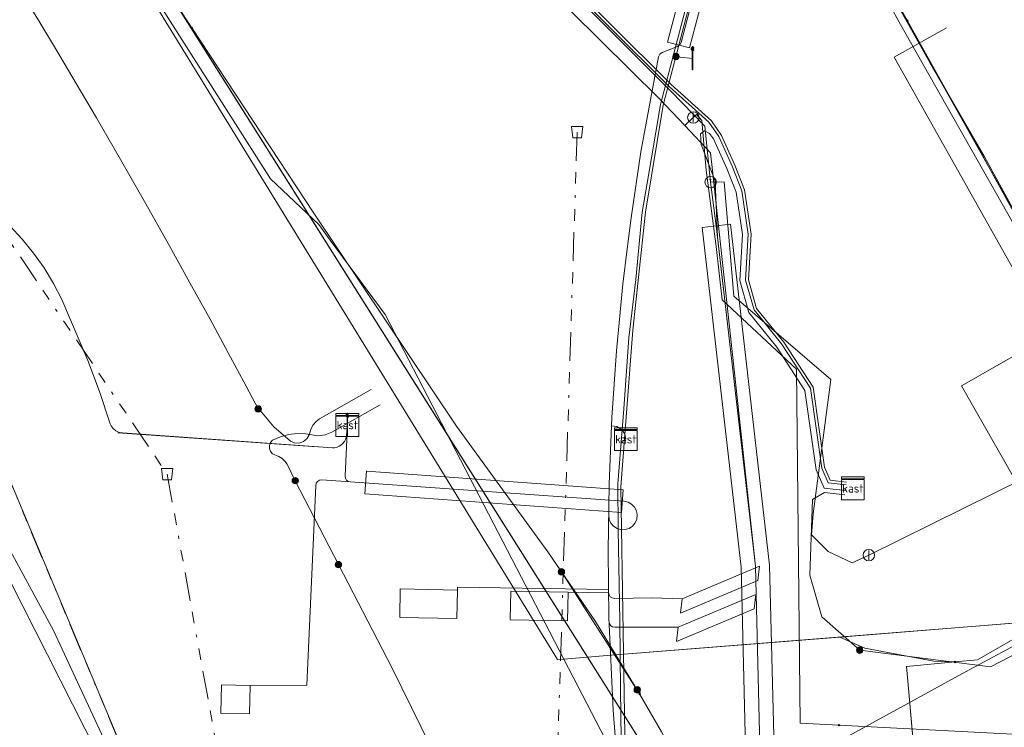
# Model space of a CAD drawing. Header units: metres. Extents: x 154975 to 155642, y 461260 to 461877.
# Tile 77 of 95: x 155517 to 155551, y 461405 to 461429. Entities that reach past the tile are written whole.
import ezdxf
from ezdxf.enums import TextEntityAlignment as Align
from ezdxf.lldxf.tags import DXFTag

# ---------------------------------------------------------------- set-up
doc = ezdxf.new("R2010")
doc.units = ezdxf.units.M
doc.linetypes.add('RI-OVERIG-SO', pattern=[17, 5, -2, 2, -2, 0, -2, 2, -2])
for name, color, linetype, lineweight, true_color in [('B-WE-KL-DATA-G', 3, 'KL-DATA-SO', 18, 0x00ff00), ('B-WE-KL-DATA_DUCT-G', 3, 'Continuous', 18, 0x00ff00), ('B-WE-KL-DATA_HULPSTUK-S', 3, 'Continuous', 18, 0x00ff00), ('B-WE-KL-DATA_KABELBED-G', 3, 'Continuous', 18, 0x00ff00), ('B-WE-KL-DATA_MANTELBUIS-G', 3, 'Continuous', 18, 0x00ff00), ('B-WE-KL-ET_LS-G', 1, 'KL-LS-SO', 18, 0xff0000), ('B-WE-KL-ET_LS-S', 1, 'Continuous', 18, 0xff0000), ('B-WE-KL-ET_LS_HULPSTUK-S', 1, 'Continuous', 18, 0xff0000), ('B-WE-KL-ET_LS_KABELBED-G', 1, 'Continuous', 18, 0xff0000), ('B-WE-KL-ET_LS_MANTELBUIS-G', 1, 'Continuous', 18, 0xff0000), ('B-WE-KL-ET_MS-G', 1, 'KL-MS-SO', 18, 0xff0000), ('B-WE-KL-GAS_LD-G', 30, 'KL-GAS_LD-SO', 18, 0xff7f00), ('B-WE-KL-GAS_LD_HULPSTUK-S', 30, 'Continuous', 18, 0xff7f00), ('B-WE-KL-GAS_LD_MANTELBUIS-G', 30, 'Continuous', 18, 0xff7f00), ('B-WE-KL-WATER-G', 5, 'KL-WATER-SO', 18, 0x0000ff), ('B-WE-KL-WATER_HULPSTUK-S', 5, 'Continuous', 18, 0x0000ff), ('B-WE-KL-WATER_MANTELBUIS-G', 5, 'Continuous', 18, 0x0000ff), ('B-WE-RI-DRUK-G', 6, 'RI-PERS-SO', 18, 0xff00ff), ('B-WE-RI-VRIJVERVAL-G', 6, 'RI-OVERIG-SO', 18, 0xff00ff), ('B-WE-RI-VRIJVERVAL_HULPSTUK-S', 6, 'Continuous', 18, 0xff00ff)]:
    doc.layers.add(name, color=color, linetype=linetype, lineweight=lineweight, true_color=true_color)
doc.layers.add('B-WE-OG-INFO-G', color=7, linetype='Continuous', lineweight=18)
doc.styles.add('NLCS-ISO', font='NLCS-ISO.ttf')
tags = doc.linetypes.add('KL-DATA-SO', pattern='A,4,-1,[101,NLCS.SHX,S=0.5,R=0,X=0,Y=0],-1,4,-1,["D",Standard,S=1,R=0,X=-0.25,Y=-0.5],-1.5', length=12.5).pattern_tags.tags
tags[18] = DXFTag(74, 10)
tags = doc.linetypes.add('KL-GAS_LD-SO', pattern='A,4,-1,[69,NLCS.SHX,S=0.5,R=0,X=0,Y=0],-1,4,-1,["L",Standard,S=1,R=0,X=0.25,Y=-0.5],-2', length=13).pattern_tags.tags
tags[18] = DXFTag(74, 10)
tags = doc.linetypes.add('KL-LS-SO', pattern='A,4,-1,[103,NLCS.SHX,S=0.75,R=0,X=0,Y=0],-1,4,-1,["L",Standard,S=1,R=0,X=0,Y=-0.5],-2', length=13).pattern_tags.tags
tags[18] = DXFTag(74, 10)
tags = doc.linetypes.add('KL-MS-SO', pattern='A,4,-1,[103,NLCS.SHX,S=0.75,R=0,X=0,Y=0],-1,4,-1,["M",Standard,S=1,R=0,X=0,Y=-0.5],-2', length=13).pattern_tags.tags
tags[18] = DXFTag(74, 10)
doc.linetypes.add('KL-WATER-SO', pattern='A,7,-0.5,[168,NLCS.SHX,S=0.75,R=0,X=0.75,Y=0],-2', length=9.5)
tags = doc.linetypes.add('RI-PERS-SO', pattern='A,7,-2,["P",Standard,S=1.8,R=0,X=-0.5,Y=-0.9],-2,7,-2,[102,NLCS.SHX,S=1,R=180,X=0,Y=0],-2', length=22).pattern_tags.tags
tags[6] = DXFTag(74, 10)

# ---------------------------------------------------------------- blocks, each defined once
blk = doc.blocks.new('SKL-WTB_HULP_AFSLUITER-SO')
at = {"color": 0, "linetype": 'ByBlock', "lineweight": 18}
blk.add_lwpolyline([(0, 0.8), (0, -0.8)], dxfattribs=at)
blk.add_circle((0, 0), 1, dxfattribs=at)
at = {"color": 0, "linetype": 'ByBlock', "lineweight": 18, "style": 'NLCS-ISO', "flags": 1}
for tag, p in [('TYPE', (1.5, 0)), ('LABEL', (1.5, -1.5)), ('OMSCHRIJVING', (1.5, -3))]:
    blk.add_attdef(tag, p, '', height=1, dxfattribs=at)
blk = doc.blocks.new('SKL-WTB_HULP_T STUK-SO')
at = {"color": 0, "linetype": 'ByBlock', "lineweight": 18}
blk.add_circle((0, 0), 1, dxfattribs=at)
at = {"color": 0, "linetype": 'ByBlock', "lineweight": -2, "style": 'NLCS-ISO'}
blk.add_text('T', height=1, dxfattribs=at).set_placement((0, 0), align=Align.MIDDLE_CENTER)
at = {"color": 0, "linetype": 'ByBlock', "lineweight": 18, "style": 'NLCS-ISO', "flags": 1}
for tag, p in [('TYPE', (1.5, 0)), ('LABEL', (1.5, -1.5)), ('OMSCHRIJVING', (1.5, -3))]:
    blk.add_attdef(tag, p, '', height=1, dxfattribs=at)
blk = doc.blocks.new('SKL-WTB_HULP_MOF-SO')
at = {"linetype": 'ByBlock', "lineweight": 18}
h = blk.add_hatch(color=0, dxfattribs=at)
h.dxf.hatch_style = 1
h.paths.add_polyline_path([(-0.5625, 0, 1), (0.5625, 0, 1)])
at = {"color": 0, "linetype": 'ByBlock', "lineweight": 18}
blk.add_circle((0, 0), 0.5625, dxfattribs=at)
at = {"color": 0, "linetype": 'ByBlock', "lineweight": 18, "style": 'NLCS-ISO', "flags": 1}
for tag, p in [('TYPE', (1.5, 0)), ('LABEL', (1.5, -1.5)), ('OMSCHRIJVING', (1.5, -3))]:
    blk.add_attdef(tag, p, '', height=1, dxfattribs=at)
blk = doc.blocks.new('SKL-WTB_HULP_KAST-SO')
at = {"color": 0, "linetype": 'ByBlock', "lineweight": 18}
for points in [[(-2, 2), (2, 2), (2, 1.68), (-2, 1.68)], [(-2, 1.52), (2, 1.52), (2, -2), (-2, -2)]]:
    blk.add_lwpolyline(points, close=True, dxfattribs=at)
at = {"color": 0, "linetype": 'ByBlock', "lineweight": 18, "style": 'NLCS-ISO'}
blk.add_text('kast', height=1.5, dxfattribs=at).set_placement((0, 0), align=Align.MIDDLE_CENTER)
at = {"color": 0, "linetype": 'ByBlock', "lineweight": 18, "style": 'NLCS-ISO', "flags": 1}
for tag, p in [('TYPE', (2.5, 0)), ('LABEL', (2.5, -1.5)), ('OMSCHRIJVING', (2.5, -3))]:
    blk.add_attdef(tag, p, '', height=1, dxfattribs=at)
blk = doc.blocks.new('SKL-WTB_HULP_OVERIG-SO')
at = {"color": 0, "linetype": 'ByBlock', "lineweight": 18}
for points in [[(-0.14, 0.14), (0.14, -0.14)], [(0.14, 0.14), (-0.14, -0.14)]]:
    blk.add_lwpolyline(points, dxfattribs=at)
at = {"color": 0, "linetype": 'ByBlock', "lineweight": 18, "style": 'NLCS-ISO', "flags": 1}
for tag, p in [('TYPE', (1.5, 0)), ('LABEL', (1.5, -1.5)), ('OMSCHRIJVING', (1.5, -3))]:
    blk.add_attdef(tag, p, '', height=1, dxfattribs=at)
blk = doc.blocks.new('SRI-HULP_AFVOER_OPVANG-SO')
at = {"color": 0, "linetype": 'ByBlock', "lineweight": 18}
blk.add_lwpolyline([(-0.75, -1), (-1, 1), (1, 1), (0.75, -1)], close=True, dxfattribs=at)
at = {"color": 0, "linetype": 'ByBlock', "lineweight": 18, "style": 'NLCS-ISO', "flags": 1}
for tag, p in [('TYPE', (1.5, 0)), ('LABEL', (1.5, -1.5)), ('OMSCHRIJVING', (1.5, -3))]:
    blk.add_attdef(tag, p, '', height=1, dxfattribs=at)
blk = doc.blocks.new('SKL-ET_LS_MAST-SO')
for p, q in [((-0.05, 2.07), (0.05, 2.07)), ((-0.05, -2), (0.05, -2))]:
    blk.add_line(p, q)
for points in [[(-0.18, 1.76), (-0.22, 1.76), (-0.22, 1.84), (-0.18, 1.84), (-0.18, 1.79)], [(-0.18, 1.79), (-0.05, 1.79)], [(-0.18, 1.76), (-0.05, 1.76)], [(-0.05, -2), (-0.05, 2.07)], [(0.05, -2), (0.05, 2.07)], [(0.18, 1.92), (0.05, 1.92)], [(0.18, 1.89), (0.05, 1.89)], [(0.18, 1.89), (0.22, 1.89), (0.22, 1.97), (0.18, 1.97), (0.18, 1.92)], [(-0.18, 1.49), (-0.22, 1.49), (-0.22, 1.57), (-0.18, 1.57), (-0.18, 1.52)], [(-0.18, 1.52), (-0.05, 1.52)], [(-0.18, 1.49), (-0.05, 1.49)], [(0.18, 1.66), (0.05, 1.66)], [(0.18, 1.63), (0.05, 1.63)], [(0.18, 1.39), (0.05, 1.39)], [(0.18, 1.36), (0.05, 1.36)], [(0.18, 1.63), (0.22, 1.63), (0.22, 1.71), (0.18, 1.71), (0.18, 1.66)], [(0.18, 1.36), (0.22, 1.36), (0.22, 1.44), (0.18, 1.44), (0.18, 1.39)]]:
    blk.add_lwpolyline(points)

msp = doc.modelspace()

# ---------------------------------------------------------------- linework, layer by layer
at = {"layer": 'B-WE-KL-DATA-G', "ltscale": 0.2, "flags": 128}
for points in [[(155077.299, 461350.494), (155079.422, 461350.703), (155080.141, 461350.712), (155081.124, 461350.793), (155084.299, 461351.148), (155085.855, 461351.318), (155086.463, 461351.416), (155087.113, 461351.64), (155087.759, 461351.794), (155088.906, 461351.93), (155089.354, 461351.943), (155089.798, 461351.903), (155090.432, 461351.842), (155091.087, 461351.872), (155093.732, 461352.262), (155095.27, 461352.42), (155097.062, 461352.621), (155099.428, 461352.965), (155102.076, 461353.334), (155104.165, 461353.599), (155106.143, 461353.907), (155107.285, 461354.114), (155109.663, 461354.454), (155111.757, 461354.763), (155114.393, 461355.2), (155115.143, 461355.347), (155117.364, 461355.737), (155119.63, 461356.124), (155121.344, 461356.417), (155123.131, 461356.758), (155124.378, 461357.009), (155125.473, 461357.205), (155126.867, 461357.501), (155129.562, 461358.021), (155131.631, 461358.409), (155133.414, 461358.808), (155134.896, 461359.129), (155137.198, 461359.631), (155139.811, 461360.148), (155142.126, 461360.792), (155143.024, 461361.197), (155143.581, 461361.224), (155144.386, 461361.215), (155149.162, 461362.302), (155150.087, 461362.5), (155150.763, 461362.696), (155151.504, 461362.897), (155152.329, 461363.087), (155153.261, 461363.321), (155154.318, 461363.649), (155156.183, 461364.165), (155156.592, 461364.43), (155156.737, 461364.661), (155156.827, 461364.85), (155157.066, 461365.521), (155157.353, 461366.261), (155157.991, 461368.09), (155158.2, 461368.721), (155158.212, 461368.904), (155158.171, 461369.054), (155158.085, 461369.241), (155157.329, 461370.737), (155157.25, 461370.948), (155157.242, 461371.153), (155157.295, 461371.36), (155157.412, 461371.489), (155157.624, 461371.632), (155157.846, 461371.739), (155165.429, 461375.924), (155165.668, 461375.976), (155165.779, 461375.989), (155165.985, 461375.92), (155166.159, 461375.849), (155166.294, 461375.741), (155166.333, 461375.689), (155166.493, 461375.479), (155166.524, 461375.416), (155166.676, 461375.113), (155167.191, 461374.216), (155167.477, 461373.657), (155167.988, 461372.654), (155168.088, 461372.5), (155168.256, 461372.115), (155168.529, 461371.732), (155168.899, 461371.385), (155169.377, 461371.061), (155170.031, 461370.724), (155170.557, 461370.432), (155171.07, 461370.239), (155171.704, 461369.913), (155172.142, 461369.646), (155172.521, 461369.517), (155172.991, 461369.41), (155173.58, 461369.437), (155174.887, 461369.667), (155177.363, 461370.458), (155180.516, 461371.296), (155183.105, 461372.215), (155186.464, 461373.407), (155189.821, 461374.423), (155192.467, 461375.316), (155195.342, 461376.317), (155197.807, 461377.233), (155200.261, 461378.039), (155203.81, 461379.334), (155207.335, 461380.772), (155210.593, 461381.992), (155213.003, 461382.914), (155216.033, 461384.118), (155219.147, 461385.329), (155222.007, 461386.524), (155223.171, 461387.01), (155224.706, 461387.625), (155225.988, 461388.189), (155227.532, 461388.878), (155229.025, 461389.528), (155231.173, 461390.428), (155232.566, 461391.057), (155234.777, 461392.059), (155237.275, 461393.177), (155238.667, 461393.775), (155240.282, 461394.571), (155241.519, 461395.145), (155242.993, 461395.849), (155244.536, 461396.438), (155245.553, 461396.984), (155246.424, 461397.458), (155247.382, 461397.908), (155248.494, 461398.412), (155249.242, 461398.742), (155249.676, 461399.007), (155250.025, 461399.253), (155250.295, 461399.578), (155250.525, 461399.938), (155250.655, 461400.255), (155250.789, 461401.058), (155250.869, 461401.768), (155250.833, 461402.162), (155250.563, 461402.77), (155250.084, 461403.611), (155250.067, 461403.907), (155250.055, 461404.347), (155250.09, 461404.668), (155250.163, 461404.998), (155250.375, 461405.659), (155250.571, 461406.021), (155250.805, 461406.376), (155257.17, 461410.222), (155257.179, 461410.227), (155257.374, 461410.305), (155257.479, 461410.347), (155257.694, 461410.387), (155257.846, 461410.337), (155258.111, 461410.122), (155258.748, 461408.862), (155259.583, 461407.284), (155259.851, 461406.925), (155259.989, 461406.868), (155262.931, 461406.402), (155263.623, 461406.373), (155264.111, 461406.413), (155264.449, 461406.469), (155264.703, 461406.562), (155267.418, 461408.026), (155268.332, 461408.519), (155269.506, 461409.253), (155270.527, 461409.973), (155272.346, 461410.93), (155272.983, 461411.035), (155281.219, 461415.417), (155293.964, 461422.154), (155294.771, 461422.635), (155295.408, 461422.969), (155297.342, 461423.781), (155315.616, 461441.643), (155316.168, 461442.229), (155316.788, 461442.962), (155318.823, 461445.219), (155319.312, 461445.822), (155319.759, 461446.874), (155320.092, 461447.72), (155328.53, 461453.285), (155329.854, 461454.154), (155331.103, 461454.973), (155339.441, 461460.443), (155342.244, 461462.273), (155348.831, 461466.574), (155352.793, 461469.161), (155354.84, 461470.497), (155355.253, 461471.029), (155355.875, 461471.384), (155356.217, 461471.447), (155357.036, 461471.919), (155357.907, 461472.497), (155358.802, 461473.153), (155360.043, 461473.889), (155360.356, 461474.137), (155377.248, 461485.345), (155377.918, 461485.583), (155379.28, 461486.518), (155382.893, 461488.852), (155384.062, 461489.608), (155389.008, 461492.859), (155390.947, 461494.133), (155395.289, 461496.956), (155401.557, 461501.032), (155407.89, 461505.131), (155411.335, 461507.361), (155411.978, 461507.611), (155413.571, 461507.893), (155415.493, 461509.037), (155420.374, 461512.245), (155420.894, 461512.152), (155422.035, 461512.234), (155444.268, 461525.577), (155445.232, 461526.491), (155445.706, 461526.599), (155445.981, 461526.593), (155446.257, 461526.526), (155446.554, 461526.25), (155447.427, 461525.175), (155448.143, 461524.306), (155448.642, 461523.723), (155449.157, 461523.176), (155449.993, 461522.165), (155451.486, 461520.595), (155453.151, 461518.983), (155454.722, 461517.176), (155456.23, 461515.366), (155457.167, 461514.121), (155459.015, 461511.794), (155461.257, 461509.022), (155463.601, 461506.061), (155467.359, 461501.311), (155470.788, 461497.058), (155472.954, 461494.336), (155475.237, 461491.496), (155475.817, 461490.737), (155476.388, 461489.969), (155478.46, 461487.381), (155479.767, 461485.663), (155480.829, 461484.229), (155481.745, 461483.106), (155482.438, 461482.226), (155483.637, 461480.658), (155485.017, 461478.923), (155486.494, 461477.039), (155487.641, 461475.708), (155488.531, 461474.658), (155490.117, 461472.938), (155491.707, 461471.195), (155492.655, 461470.196), (155493.796, 461468.999), (155495.445, 461467.211), (155497.385, 461465.175), (155498.14, 461464.383), (155499.592, 461462.844), (155500.434, 461461.959), (155501.395, 461460.881), (155502.248, 461459.895), (155503.013, 461458.939), (155503.66, 461458.16), (155504.526, 461457.115), (155507.303, 461453.581), (155508.173, 461452.516), (155508.263, 461452.066), (155508.476, 461451.799), (155509.283, 461450.547), (155544.6, 461394.515), (155544.828, 461394.114), (155545.038, 461393.969), (155545.284, 461393.955), (155545.459, 461394.044), (155545.735, 461394.232), (155545.876, 461394.488), (155545.953, 461394.939), (155546.152, 461395.278), (155546.256, 461395.473), (155546.452, 461395.733), (155546.652, 461395.966), (155547.621, 461396.554), (155584.621, 461415.895), (155585.682, 461416.057), (155586.933, 461416.23), (155587.777, 461416.426), (155588.337, 461416.564), (155589.201, 461416.779), (155589.879, 461416.913), (155590.547, 461416.885), (155591.192, 461416.844), (155591.636, 461416.816), (155591.994, 461416.794), (155592.421, 461416.848), (155592.813, 461416.939), (155593.07, 461417.002), (155594.641, 461417.812), (155595.924, 461418.432), (155596.074, 461418.377), (155596.277, 461418.198), (155596.475, 461417.918), (155596.638, 461417.611), (155600.008, 461411.858), (155600.311, 461411.8), (155600.608, 461411.857), (155600.983, 461411.992), (155602.369, 461412.782), (155604.026, 461413.744), (155604.827, 461414.171), (155606.114, 461414.954), (155608.155, 461416.099), (155614.895, 461419.934), (155621.706, 461423.799), (155622.876, 461424.385), (155625.881, 461426.142), (155631.474, 461429.345)], [(155480.713, 461486.077), (155480.232, 461485.72), (155482.564, 461482.74), (155486.749, 461477.43), (155486.8, 461477.471), (155495.58, 461466.549), (155508.632, 461450.133), (155508.442, 461449.981), (155510.699, 461447.212), (155517.3, 461436.839), (155535.55, 461407.112), (155535.773, 461407.13), (155539.33, 461400.268), (155542.358, 461393.519), (155558.309, 461401.509), (155561.307, 461396.24)], [(155508.173, 461452.516), (155508.263, 461452.066), (155508.476, 461451.799), (155509.283, 461450.547), (155544.6, 461394.515), (155544.828, 461394.114), (155545.038, 461393.969), (155545.284, 461393.955), (155545.459, 461394.044), (155545.735, 461394.232), (155545.876, 461394.488), (155545.953, 461394.939), (155546.152, 461395.278), (155546.256, 461395.473), (155546.452, 461395.733), (155546.652, 461395.966), (155547.621, 461396.554), (155557.551, 461401.745), (155560.571, 461395.82)]]:
    msp.add_lwpolyline(points, dxfattribs=at)
at = {"layer": 'B-WE-KL-DATA_DUCT-G', "ltscale": 0.2, "flags": 128}
for points in [[(155496.559, 461465.317), (155500.267, 461460.654), (155508.632, 461450.133), (155508.442, 461449.981), (155510.699, 461447.212), (155517.3, 461436.839), (155535.55, 461407.112), (155535.773, 461407.13), (155537.285, 461407.251)], [(155537.285, 461407.251), (155535.773, 461407.13), (155535.55, 461407.112), (155517.3, 461436.839), (155510.699, 461447.212), (155508.442, 461449.981), (155508.632, 461450.133), (155500.267, 461460.654), (155496.559, 461465.317)], [(155537.285, 461407.251), (155535.773, 461407.13), (155535.55, 461407.112), (155517.3, 461436.839), (155510.699, 461447.212), (155508.442, 461449.981), (155508.632, 461450.133), (155500.267, 461460.654), (155496.559, 461465.317)], [(155537.285, 461407.251), (155535.773, 461407.13), (155535.55, 461407.112), (155517.3, 461436.839), (155510.699, 461447.212), (155508.442, 461449.981), (155508.632, 461450.133), (155500.267, 461460.654), (155496.559, 461465.317)], [(155537.285, 461407.251), (155535.773, 461407.13), (155535.55, 461407.112), (155517.3, 461436.839), (155510.699, 461447.212), (155508.442, 461449.981), (155508.632, 461450.133), (155500.267, 461460.654), (155496.559, 461465.317)], [(155537.285, 461407.251), (155535.773, 461407.13), (155535.55, 461407.112), (155517.3, 461436.839), (155510.699, 461447.212), (155508.442, 461449.981), (155508.632, 461450.133), (155500.267, 461460.654), (155496.559, 461465.317)], [(155537.285, 461407.251), (155535.773, 461407.13), (155535.55, 461407.112), (155517.3, 461436.839), (155510.699, 461447.212), (155508.442, 461449.981), (155508.632, 461450.133), (155500.267, 461460.654), (155496.559, 461465.317)], [(155537.285, 461407.251), (155535.773, 461407.13), (155535.55, 461407.112), (155517.3, 461436.839), (155510.699, 461447.212), (155508.442, 461449.981), (155508.632, 461450.133), (155500.267, 461460.654), (155496.559, 461465.317)], [(155537.285, 461407.251), (155535.773, 461407.13), (155535.55, 461407.112), (155517.3, 461436.839), (155510.699, 461447.212), (155508.442, 461449.981), (155508.632, 461450.133), (155500.267, 461460.654), (155496.559, 461465.317)], [(155537.285, 461407.251), (155535.773, 461407.13), (155535.55, 461407.112), (155517.3, 461436.839), (155510.699, 461447.212), (155508.442, 461449.981), (155508.632, 461450.133), (155500.267, 461460.654), (155496.559, 461465.317)], [(155537.285, 461407.251), (155535.773, 461407.13), (155535.55, 461407.112), (155517.3, 461436.839), (155510.699, 461447.212), (155508.442, 461449.981), (155508.632, 461450.133), (155500.267, 461460.654), (155496.559, 461465.317)], [(155537.285, 461407.251), (155535.773, 461407.13), (155535.55, 461407.112), (155517.3, 461436.839), (155510.699, 461447.212), (155508.442, 461449.981), (155508.632, 461450.133), (155500.267, 461460.654), (155496.559, 461465.317)], [(155537.285, 461407.251), (155535.773, 461407.13), (155535.55, 461407.112), (155517.3, 461436.839), (155510.699, 461447.212), (155508.442, 461449.981), (155508.632, 461450.133), (155500.267, 461460.654), (155496.559, 461465.317)], [(155537.285, 461407.251), (155535.773, 461407.13), (155535.55, 461407.112), (155517.3, 461436.839), (155510.699, 461447.212), (155508.442, 461449.981), (155508.632, 461450.133), (155500.267, 461460.654), (155496.559, 461465.317)], [(155631.689, 461428.865), (155627.586, 461426.751), (155617.732, 461419.757), (155606.602, 461415.201), (155599.169, 461410.77), (155597.362, 461409.685), (155593.316, 461416.72), (155590.231, 461415.63), (155571.797, 461413.639), (155565.063, 461425.453), (155549.688, 461416.689), (155554.293, 461408.609), (155537.285, 461407.251)], [(155631.689, 461428.865), (155627.586, 461426.751), (155617.732, 461419.757), (155606.602, 461415.201), (155599.169, 461410.77), (155597.362, 461409.685), (155593.316, 461416.72), (155590.231, 461415.63), (155571.797, 461413.639), (155565.063, 461425.453), (155549.688, 461416.689), (155554.293, 461408.609), (155537.285, 461407.251)], [(155631.689, 461428.865), (155627.586, 461426.751), (155617.732, 461419.757), (155606.602, 461415.201), (155599.169, 461410.77), (155597.362, 461409.685), (155593.316, 461416.72), (155590.231, 461415.63), (155571.797, 461413.639), (155565.063, 461425.453), (155549.688, 461416.689), (155554.293, 461408.609), (155537.285, 461407.251)], [(155631.689, 461428.865), (155627.586, 461426.751), (155617.732, 461419.757), (155606.602, 461415.201), (155599.169, 461410.77), (155597.362, 461409.685), (155593.316, 461416.72), (155590.231, 461415.63), (155571.797, 461413.639), (155565.063, 461425.453), (155549.688, 461416.689), (155554.293, 461408.609), (155537.285, 461407.251)], [(155631.689, 461428.865), (155627.586, 461426.751), (155617.732, 461419.757), (155606.602, 461415.201), (155599.169, 461410.77), (155597.362, 461409.685), (155593.316, 461416.72), (155590.231, 461415.63), (155571.797, 461413.639), (155565.063, 461425.453), (155549.688, 461416.689), (155554.293, 461408.609), (155537.285, 461407.251)], [(155631.689, 461428.865), (155627.586, 461426.751), (155617.732, 461419.757), (155606.602, 461415.201), (155599.169, 461410.77), (155597.362, 461409.685), (155593.316, 461416.72), (155590.231, 461415.63), (155571.797, 461413.639), (155565.063, 461425.453), (155549.688, 461416.689), (155554.293, 461408.609), (155537.285, 461407.251)], [(155631.689, 461428.865), (155627.586, 461426.751), (155617.732, 461419.757), (155606.602, 461415.201), (155599.169, 461410.77), (155597.362, 461409.685), (155593.316, 461416.72), (155590.231, 461415.63), (155571.797, 461413.639), (155565.063, 461425.453), (155549.688, 461416.689), (155554.293, 461408.609), (155537.285, 461407.251)], [(155631.689, 461428.865), (155627.586, 461426.751), (155617.732, 461419.757), (155606.602, 461415.201), (155599.169, 461410.77), (155597.362, 461409.685), (155593.316, 461416.72), (155590.231, 461415.63), (155571.797, 461413.639), (155565.063, 461425.453), (155549.688, 461416.689), (155554.293, 461408.609), (155537.285, 461407.251)], [(155631.689, 461428.865), (155627.586, 461426.751), (155617.732, 461419.757), (155606.602, 461415.201), (155599.169, 461410.77), (155597.362, 461409.685), (155593.316, 461416.72), (155590.231, 461415.63), (155571.797, 461413.639), (155565.063, 461425.453), (155549.688, 461416.689), (155554.293, 461408.609), (155537.285, 461407.251)], [(155631.689, 461428.865), (155627.586, 461426.751), (155617.732, 461419.757), (155606.602, 461415.201), (155599.169, 461410.77), (155597.362, 461409.685), (155593.316, 461416.72), (155590.231, 461415.63), (155571.797, 461413.639), (155565.063, 461425.453), (155549.688, 461416.689), (155554.293, 461408.609), (155537.285, 461407.251)], [(155631.689, 461428.865), (155627.586, 461426.751), (155617.732, 461419.757), (155606.602, 461415.201), (155599.169, 461410.77), (155597.362, 461409.685), (155593.316, 461416.72), (155590.231, 461415.63), (155571.797, 461413.639), (155565.063, 461425.453), (155549.688, 461416.689), (155554.293, 461408.609), (155537.285, 461407.251)], [(155631.689, 461428.865), (155627.586, 461426.751), (155617.732, 461419.757), (155606.602, 461415.201), (155599.169, 461410.77), (155597.362, 461409.685), (155593.316, 461416.72), (155590.231, 461415.63), (155571.797, 461413.639), (155565.063, 461425.453), (155549.688, 461416.689), (155554.293, 461408.609), (155552.64, 461408.477), (155550.242, 461407.104), (155549.459, 461407.031)], [(155568.4, 461419.599), (155565.063, 461425.453), (155549.688, 461416.689), (155554.293, 461408.609), (155537.285, 461407.251)], [(155549.459, 461407.031), (155548.72, 461407.053), (155546.301, 461407.514), (155545.423, 461407.9), (155537.285, 461407.251)], [(155548.007, 461377.648), (155544.653, 461387.331), (155543.125, 461393.431), (155548.676, 461396.542), (155547.83, 461406.103), (155547.758, 461406.873), (155549.459, 461407.031)], [(155548.007, 461377.648), (155544.653, 461387.331), (155543.125, 461393.431), (155548.676, 461396.542), (155547.83, 461406.103), (155547.758, 461406.873), (155549.459, 461407.031)]]:
    msp.add_lwpolyline(points, dxfattribs=at)
at = {"layer": 'B-WE-KL-DATA_KABELBED-G', "ltscale": 0.2, "flags": 128}
for points in [[(155547.793, 461429.458), (155547.294, 461430.352), (155532.474, 461456.753), (155508.198, 461500), (155506.684, 461502.692), (155504.365, 461506.585), (155500, 461513.915), (155475.307, 461555.386), (155470.677, 461563.221), (155440.313, 461615.003), (155410.884, 461661.906), (155378.694, 461706.959), (155343.859, 461750), (155320.733, 461775.882), (155306.04, 461791.565), (155303.283, 461794.687), (155269.166, 461827.78), (155264.867, 461832.132)], [(155572.582, 461385.076), (155563.91, 461400.619), (155562.303, 461403.431), (155558.434, 461410.199), (155557.95, 461411.047), (155553.18, 461419.391), (155547.508, 461429.403), (155543.419, 461436.924), (155542.626, 461438.384), (155538.164, 461446.26), (155535.241, 461451.593), (155532.474, 461456.753), (155529.584, 461462.143), (155525.387, 461469.613), (155515.167, 461487.865), (155508.378, 461499.963)], [(155522.758, 461429.209), (155522.529, 461429.558), (155519.588, 461434.267), (155519.224, 461434.849), (155517.89, 461436.987), (155515.19, 461440.943), (155514.458, 461442.016), (155514.123, 461442.479), (155511.87, 461445.581), (155505.389, 461454.054), (155497.3, 461464.63), (155495.776, 461466.622), (155492.463, 461470.694)], [(155487.911, 461456.559), (155497.085, 461444.874), (155497.716, 461443.474), (155498.226, 461442.024), (155498.61, 461440.537), (155498.77, 461439.681), (155503.335, 461433.122), (155511.019, 461420.855), (155517.923, 461408.134), (155524.019, 461395.006), (155526.24, 461389.618)], [(155532.962, 461382.957), (155531.151, 461381.959), (155530.843, 461381.784), (155530.366, 461382.709), (155524.019, 461395.006), (155519.468, 461403.824), (155511.598, 461419.31), (155507.636, 461426.047), (155503.335, 461433.122), (155503.286, 461433.203), (155502.399, 461434.528), (155498.919, 461439.657), (155498.61, 461440.537), (155497.845, 461442.71), (155497.084, 461444.875), (155494.71, 461447.898), (155487.922, 461456.544)], [(155535.773, 461407.13), (155535.55, 461407.112), (155517.3, 461436.839)], [(155519.717, 461433.042), (155525.516, 461423.929), (155527.201, 461422.332), (155527.603, 461421.787)], [(155522.758, 461429.209), (155527.025, 461422.729), (155532.018, 461415.271), (155533.904, 461412.677), (155535.21, 461410.882), (155536.885, 461408.443), (155538.427, 461405.918), (155539.193, 461404.583), (155540.821, 461401.745)], [(155554.738, 461416.921), (155554.738, 461416.921), (155550.074, 461425.378), (155547.793, 461429.458)], [(155527.603, 461421.787), (155529.525, 461419.181), (155535.773, 461407.13)], [(155551.342, 461417.632), (155549.688, 461416.689), (155554.293, 461408.609), (155552.64, 461408.477)], [(155540.821, 461401.745), (155541.897, 461402.336), (155549.82, 461406.69), (155557.95, 461411.047), (155558.027, 461411.088)], [(155535.69, 461410.184), (155538.427, 461405.918)], [(155552.64, 461408.477), (155545.423, 461407.9)], [(155549.459, 461407.031), (155550.242, 461407.104), (155552.64, 461408.477)], [(155545.423, 461407.9), (155537.285, 461407.251)], [(155549.459, 461407.031), (155548.72, 461407.053), (155546.301, 461407.514), (155545.423, 461407.9)], [(155537.285, 461407.251), (155535.773, 461407.13)], [(155535.773, 461407.13), (155539.33, 461400.268), (155542.358, 461393.519), (155548.664, 461396.678)], [(155547.83, 461406.103), (155547.758, 461406.873), (155549.459, 461407.031)], [(155548.274, 461401.094), (155547.83, 461406.103)]]:
    msp.add_lwpolyline(points, dxfattribs=at)
at = {"layer": 'B-WE-KL-DATA_MANTELBUIS-G', "ltscale": 0.2, "flags": 128}
for points in [[(155509.283, 461450.547), (155544.599, 461394.515)], [(155548.274, 461401.094), (155547.83, 461406.103)]]:
    msp.add_lwpolyline(points, dxfattribs=at)
at = {"layer": 'B-WE-KL-ET_LS-G', "ltscale": 0.2, "flags": 128}
for points in [[(155431.471, 461541.656), (155436.291, 461533.297), (155462.576, 461500), (155478.648, 461479.632), (155494.25, 461460.558), (155500, 461453.554), (155504.271, 461448.369), (155506.31, 461445.786), (155506.299, 461445.8), (155508.283, 461443.127), (155508.279, 461443.136), (155509.177, 461441.879), (155510.068, 461440.617), (155510.952, 461439.351), (155511.829, 461438.079), (155512.699, 461436.803), (155513.3, 461435.914), (155513.894, 461435.021), (155514.481, 461434.123), (155515.061, 461433.222), (155515.634, 461432.315), (155516.234, 461431.362), (155516.826, 461430.408), (155517.412, 461429.45), (155517.992, 461428.488), (155518.566, 461427.522), (155519.423, 461426.066), (155520.27, 461424.605), (155521.108, 461423.138), (155521.936, 461421.666), (155522.754, 461420.189), (155523.4, 461419.019), (155524.036, 461417.847), (155524.665, 461416.672), (155525.081, 461415.88)], [(155545.657, 461413.322), (155545.09, 461413.385), (155544.897, 461413.837), (155544.496, 461416.638), (155543.465, 461418.214), (155542.519, 461419.395), (155542.235, 461420.4), (155542.328, 461421.994), (155542.097, 461423.538), (155541.757, 461424.404), (155541.292, 461425.443), (155540.939, 461425.959), (155539.53, 461427.23), (155526.813, 461439.883), (155519.728, 461446.49), (155518.332, 461446.87), (155517.258, 461446.952), (155516.241, 461446.774), (155514.997, 461446.33), (155514.059, 461446.056), (155513.165, 461446.156), (155512.329, 461446.699), (155511.518, 461447.922), (155509.633, 461450.578), (155503.478, 461458.374), (155499.005, 461463.283), (155493.01, 461469.416), (155489.982, 461472.745), (155489.681, 461473.286), (155489.239, 461473.841)], [(155528.203, 461415.317), (155528.175, 461414.945), (155528.159, 461414.875), (155528.148, 461414.841), (155528.134, 461414.808), (155528.1, 461414.745), (155528.08, 461414.716), (155528.033, 461414.662), (155527.979, 461414.615), (155527.919, 461414.577), (155527.887, 461414.561), (155527.821, 461414.536), (155527.751, 461414.521), (155527.68, 461414.516), (155520.338, 461415.039), (155520.269, 461415.049), (155520.202, 461415.069), (155520.169, 461415.082), (155520.108, 461415.115), (155520.079, 461415.134), (155520.025, 461415.18), (155519.979, 461415.232), (155519.958, 461415.26), (155519.94, 461415.29), (155519.909, 461415.353), (155519.528, 461416.486), (155519.124, 461417.573), (155518.216, 461419.709), (155517.923, 461420.27), (155517.592, 461420.811), (155517.227, 461421.328), (155516.827, 461421.82), (155516.396, 461422.284), (155515.935, 461422.718), (155515.446, 461423.121), (155514.931, 461423.49), (155514.392, 461423.824), (155513.833, 461424.122), (155513.534, 461424.264), (155511.979, 461425.053), (155510.486, 461425.955), (155509.065, 461426.965), (155507.723, 461428.078), (155506.466, 461429.287), (155505.303, 461430.586), (155504.24, 461431.968), (155496.851, 461442.341), (155495.614, 461444.059), (155491.789, 461449.128), (155488.818, 461452.936), (155488.709, 461453.066), (155488.592, 461453.188), (155488.466, 461453.302), (155488.334, 461453.408), (155488.194, 461453.504), (155488.048, 461453.59), (155487.897, 461453.667), (155487.74, 461453.733), (155487.58, 461453.788), (155487.416, 461453.832), (155487.25, 461453.865), (155487.082, 461453.887), (155486.913, 461453.897), (155486.743, 461453.895), (155486.574, 461453.883), (155482.049, 461460.163), (155481.841, 461461.579)], [(155539.198, 461394.986), (155538.308, 461399.778), (155537.908, 461404.491), (155537.846, 461408.075), (155537.766, 461413.157), (155538.19, 461418.633), (155538.634, 461422.759), (155539.252, 461426.501), (155541.712, 461435.926), (155541.724, 461435.994), (155541.727, 461436.028), (155541.726, 461436.097), (155541.721, 461436.132), (155541.706, 461436.199), (155541.681, 461436.264), (155541.665, 461436.295), (155541.627, 461436.353), (155541.582, 461436.405), (155541.557, 461436.428), (155536.285, 461441.036), (155536.236, 461441.085), (155536.195, 461441.141), (155536.161, 461441.201), (155536.136, 461441.266), (155536.127, 461441.3), (155536.12, 461441.334), (155536.114, 461441.403), (155536.115, 461441.438), (155536.123, 461441.507), (155536.131, 461441.541), (155536.154, 461441.607), (155536.185, 461441.669), (155536.225, 461441.726), (155536.399, 461441.944), (155536.435, 461442.003), (155536.462, 461442.067), (155536.472, 461442.1), (155536.485, 461442.168), (155536.488, 461442.203), (155536.487, 461442.272), (155536.483, 461442.306), (155536.468, 461442.374), (155536.456, 461442.407), (155536.427, 461442.47), (155536.41, 461442.499), (155536.369, 461442.555), (155536.345, 461442.581), (155536.293, 461442.626), (155528.851, 461448.528), (155529.629, 461450.198), (155528.834, 461450.558)], [(155528.793, 461450.467), (155529.353, 461450.2), (155528.58, 461448.451), (155529.357, 461447.88), (155536.254, 461442.529), (155536.293, 461442.49), (155536.326, 461442.446), (155536.352, 461442.397), (155536.372, 461442.345), (155536.387, 461442.264), (155536.388, 461442.208), (155536.381, 461442.153), (155536.357, 461442.074), (155536.332, 461442.024), (155536.3, 461441.979), (155536.122, 461441.755), (155536.079, 461441.683), (155536.047, 461441.607), (155536.035, 461441.567), (155536.025, 461441.526), (155536.015, 461441.443), (155536.014, 461441.401), (155536.022, 461441.318), (155536.03, 461441.277), (155536.054, 461441.198), (155536.089, 461441.122), (155536.134, 461441.052), (155536.161, 461441.019), (155536.219, 461440.96), (155541.491, 461436.353), (155541.53, 461436.314), (155541.578, 461436.246), (155541.601, 461436.196), (155541.623, 461436.116), (155541.627, 461436.033), (155541.615, 461435.951), (155539.156, 461426.527), (155538.831, 461424.587), (155538.51, 461422.756), (155538.297, 461420.412), (155538.051, 461418.369), (155537.87, 461415.888), (155537.66, 461413.26), (155537.671, 461411.656), (155537.733, 461408.469), (155537.753, 461406.059), (155537.782, 461404.338), (155538.053, 461401.192), (155538.213, 461399.706), (155538.668, 461397.118), (155539.06, 461394.866), (155539.174, 461394.566)], [(155514.68, 461446.133), (155515.028, 461446.235), (155516.267, 461446.678), (155517.264, 461446.851), (155518.315, 461446.771), (155519.678, 461446.4), (155526.744, 461439.811), (155539.461, 461427.157), (155540.849, 461425.905), (155541.197, 461425.411), (155541.664, 461424.365), (155542, 461423.512), (155542.227, 461421.989), (155542.134, 461420.389), (155542.428, 461419.348), (155543.384, 461418.155), (155544.4, 461416.602), (155544.8, 461413.81), (155545.021, 461413.292), (155545.646, 461413.221)], [(155554.88, 461417.99), (155554.348, 461417.696), (155552.727, 461420.62), (155550.49, 461424.702), (155548.582, 461427.996), (155544.436, 461435.372), (155540.102, 461443.223)], [(155546.123, 461407.441), (155550.698, 461406.862), (155568.8, 461416.226), (155569.402, 461416.486), (155569.704, 461416.567), (155570.332, 461416.662), (155570.659, 461416.65), (155571.346, 461416.544), (155571.77, 461416.453), (155572.037, 461416.325), (155574.145, 461412.665), (155579.229, 461413.05), (155579.786, 461405.712), (155584.86, 461406.14), (155587.031, 461406.359), (155589.18, 461406.742), (155591.294, 461407.286), (155593.36, 461407.988), (155595.367, 461408.843), (155617.624, 461421.754), (155631.426, 461429.451)], [(155557.059, 461413.422), (155555.97, 461412.812), (155552.391, 461419.177), (155547.328, 461428.182), (155549.157, 461429.21)], [(155539.697, 461428.205), (155539.84, 461428.183), (155540.273, 461428.139)], [(155545.624, 461413.024), (155544.884, 461413.107), (155544.605, 461413.755), (155544.208, 461416.53), (155543.221, 461418.038), (155542.247, 461419.255), (155541.933, 461420.366), (155542.026, 461421.98), (155541.805, 461423.46), (155541.48, 461424.288), (155541.014, 461425.329), (155540.875, 461425.518), (155540.698, 461425.601), (155540.556, 461425.504), (155540.584, 461425.133), (155541.069, 461423.846), (155541.151, 461421.89), (155542.475, 461410.38), (155542.675, 461402.13), (155543.255, 461392.924), (155544.008, 461387.256), (155546.075, 461377.065)], [(155525.081, 461415.88), (155525.159, 461415.816), (155525.633, 461415.253), (155526.208, 461414.756), (155526.355, 461414.692), (155526.514, 461414.685), (155526.666, 461414.735), (155526.79, 461414.835), (155526.87, 461414.973), (155526.939, 461415.193), (155527.012, 461415.324), (155527.109, 461415.438), (155527.225, 461415.533), (155529.039, 461416.564)], [(155526.381, 461413.37), (155526.091, 461413.95), (155526.014, 461414.057), (155525.918, 461414.147), (155525.806, 461414.217), (155525.588, 461414.314), (155525.516, 461414.394), (155525.478, 461414.495), (155525.477, 461414.602), (155525.513, 461414.703), (155525.583, 461414.785), (155525.86, 461414.905), (155526.151, 461414.982), (155526.45, 461415.016), (155526.751, 461415.006), (155527.174, 461414.942), (155527.427, 461414.972), (155527.663, 461415.068), (155529.345, 461416.027)], [(155527.888, 461410.434), (155526.381, 461413.37)], [(155545.607, 461412.875), (155544.892, 461412.955), (155544.476, 461412.715), (155544.374, 461410.062), (155544.799, 461408.609), (155546.123, 461407.441)], [(155543.093, 461376.165), (155543.029, 461376.335), (155542.408, 461377.958), (155541.775, 461379.578), (155541.216, 461380.993), (155540.651, 461382.405), (155540.081, 461383.815), (155539.506, 461385.223), (155538.926, 461386.626), (155538.149, 461388.488), (155537.474, 461390.079), (155536.788, 461391.666), (155536.093, 461393.248), (155535.388, 461394.827), (155534.673, 461396.401), (155533.719, 461398.497), (155532.752, 461400.585), (155531.772, 461402.668), (155530.78, 461404.744), (155529.775, 461406.814), (155527.888, 461410.434)]]:
    msp.add_lwpolyline(points, dxfattribs=at)
at = {"layer": 'B-WE-KL-ET_LS_KABELBED-G', "ltscale": 0.2, "flags": 128}
for points in [[(155554.88, 461417.99), (155554.348, 461417.696), (155552.727, 461420.62), (155550.49, 461424.702), (155548.582, 461427.996), (155544.436, 461435.372), (155540.102, 461443.223)], [(155539.741, 461390.237), (155539.233, 461392.489), (155538.784, 461394.756), (155538.394, 461397.036), (155538.064, 461399.329), (155537.794, 461401.632), (155537.73, 461402.347), (155537.495, 461405.346), (155537.35, 461408.589), (155537.324, 461410.918), (155537.36, 461413.249), (155537.459, 461415.58), (155537.619, 461417.911), (155537.841, 461420.238), (155537.986, 461421.483), (155538.125, 461422.56), (155538.471, 461424.877), (155539.089, 461428.198), (155539.132, 461428.289), (155539.214, 461428.348), (155539.755, 461428.558), (155539.832, 461428.612), (155539.876, 461428.694), (155541.768, 461435.943)], [(155557.059, 461413.422), (155555.97, 461412.812), (155552.391, 461419.177), (155547.328, 461428.182), (155549.157, 461429.21)], [(155528.203, 461415.317), (155528.121, 461413.534), (155528.132, 461413.458), (155528.171, 461413.391), (155528.232, 461413.345), (155528.306, 461413.325)], [(155537.944, 461414.82), (155537.904, 461415.005), (155537.795, 461415.161), (155537.634, 461415.261), (155537.446, 461415.29)], [(155526.786, 461406.223), (155527.095, 461413.205), (155527.115, 461413.282), (155527.162, 461413.345), (155527.231, 461413.385), (155527.309, 461413.395), (155537.879, 461412.651), (155538.021, 461412.619), (155538.147, 461412.548), (155538.248, 461412.444), (155538.315, 461412.316), (155538.342, 461412.174), (155538.328, 461412.029), (155538.272, 461411.895), (155538.181, 461411.783), (155538.061, 461411.702), (155537.922, 461411.658), (155537.777, 461411.656), (155537.638, 461411.696), (155537.516, 461411.774), (155537.421, 461411.883), (155537.362, 461412.016), (155537.343, 461412.159)], [(155539.855, 461408.738), (155542.566, 461409.881), (155542.624, 461410.378), (155539.914, 461409.235), (155539.856, 461408.748)], [(155530.032, 461408.585), (155532.031, 461408.545), (155532.051, 461409.544), (155530.052, 461409.585), (155530.032, 461408.595)], [(155532.051, 461409.544), (155532.051, 461409.644), (155537.329, 461409.565)], [(155533.903, 461408.507), (155535.902, 461408.466), (155535.923, 461409.466), (155533.923, 461409.506), (155533.903, 461408.517)], [(155535.923, 461409.466), (155537.328, 461409.445)], [(155538.849, 461409.268), (155537.542, 461409.254), (155537.466, 461409.268), (155537.4, 461409.311), (155537.356, 461409.375), (155537.34, 461409.452)], [(155539.914, 461409.235), (155538.849, 461409.268)], [(155539.719, 461407.748), (155542.429, 461408.89), (155542.488, 461409.387), (155539.777, 461408.244), (155539.72, 461407.758)], [(155538.771, 461408.241), (155537.557, 461408.241), (155537.482, 461408.256), (155537.418, 461408.297), (155537.374, 461408.358), (155537.357, 461408.432)], [(155539.777, 461408.244), (155538.771, 461408.241)], [(155523.778, 461405.231), (155524.778, 461405.21), (155524.798, 461406.21), (155523.798, 461406.23), (155523.778, 461405.241)], [(155524.798, 461406.21), (155526.786, 461406.223)]]:
    msp.add_lwpolyline(points, dxfattribs=at)
at = {"layer": 'B-WE-KL-ET_LS_MANTELBUIS-G', "ltscale": 0.2, "flags": 128}
for points in [[(155541.955, 461435.273), (155541.181, 461435.477), (155539.401, 461428.707), (155540.174, 461428.504), (155541.952, 461435.264)], [(155541.568, 461435.375), (155539.8, 461428.602)], [(155546.556, 461377.21), (155544.501, 461387.339), (155543.753, 461392.973), (155543.175, 461402.152), (155542.974, 461410.415), (155541.602, 461422.345), (155540.608, 461422.231)], [(155540.608, 461422.231), (155541.976, 461410.345), (155542.175, 461402.108), (155542.757, 461392.875), (155543.515, 461387.173), (155545.594, 461376.92)], [(155520.169, 461415.044), (155527.152, 461414.552)], [(155528.873, 461413.709), (155528.814, 461412.911), (155537.791, 461412.256), (155537.849, 461413.054), (155528.883, 461413.708)]]:
    msp.add_lwpolyline(points, dxfattribs=at)
at = {"layer": 'B-WE-KL-ET_MS-G', "ltscale": 0.2, "flags": 128}
msp.add_lwpolyline([(155529.009, 461456.884), (155530.496, 461457.815), (155530.705, 461457.902), (155530.933, 461457.938), (155531.171, 461457.921), (155531.412, 461457.851), (155531.644, 461457.732), (155531.86, 461457.568), (155532.051, 461457.365), (155532.209, 461457.132), (155538.133, 461446.741), (155547.872, 461429.258), (155557.67, 461411.827), (155564.081, 461400.723), (155567.473, 461394.41), (155572.668, 461385.09)], dxfattribs=at)
at = {"layer": 'B-WE-KL-GAS_LD-G', "ltscale": 0.2, "flags": 128}
for points in [[(155510.038, 461448.769), (155513.542, 461445.265), (155518.76, 461447.399), (155527.056, 461439.465), (155539.515, 461426.996), (155540.704, 461425.769), (155540.909, 461423.814)], [(155540.909, 461423.814), (155541.388, 461423.82), (155541.719, 461419.821), (155545.118, 461416.91), (155544.494, 461412.213), (155544.434, 461411.481), (155545.018, 461410.897), (155545.861, 461410.496), (155546.443, 461410.766)], [(155540.909, 461423.814), (155541.105, 461422.288)], [(155541.105, 461422.288), (155542.475, 461410.38), (155542.675, 461402.13), (155543.255, 461392.924), (155544.008, 461387.256), (155546.075, 461377.065)], [(155546.443, 461410.766), (155553.016, 461414.014), (155566.989, 461421.274), (155567.558, 461421.53), (155570.485, 461415.614), (155571.267, 461415.016)]]:
    msp.add_lwpolyline(points, dxfattribs=at)
at = {"layer": 'B-WE-KL-GAS_LD_MANTELBUIS-G', "ltscale": 0.2, "flags": 128}
for points in [[(155527.056, 461439.465), (155539.515, 461426.996)], [(155541.105, 461422.288), (155542.475, 461410.38), (155542.675, 461402.13), (155543.255, 461392.924), (155544.008, 461387.256), (155546.075, 461377.065)]]:
    msp.add_lwpolyline(points, dxfattribs=at)
at = {"layer": 'B-WE-KL-WATER-G', "ltscale": 0.2, "flags": 128}
for points in [[(155540.002, 461425.789), (155539.105, 461426.739), (155526.766, 461438.951), (155520.382, 461445.093), (155519.717, 461445.766), (155518.998, 461446.225), (155518.188, 461446.385), (155517.427, 461446.369), (155516.862, 461446.191), (155515.528, 461445.598), (155512.807, 461444.106), (155511.155, 461445.992)], [(155545.397, 461404.82), (155544.037, 461404.892), (155543.911, 461417.269), (155541.311, 461419.698), (155541.107, 461421.565), (155540.758, 461424.233), (155540.607, 461425.969), (155540.413, 461426.177), (155540.304, 461426.074)], [(155540.304, 461426.074), (155540.002, 461425.789)], [(155545.46, 461380.098), (155544.008, 461387.256), (155543.255, 461392.924), (155542.675, 461402.13), (155542.475, 461410.38), (155540.97, 461424.224), (155540.9, 461424.839), (155540.002, 461425.789)], [(155571.512, 461410.435), (155561.205, 461404.294), (155560.275, 461404.05), (155545.397, 461404.82)]]:
    msp.add_lwpolyline(points, dxfattribs=at)
at = {"layer": 'B-WE-KL-WATER_MANTELBUIS-G', "ltscale": 0.2, "flags": 128}
msp.add_lwpolyline([(155539.105, 461426.739), (155526.766, 461438.951)], dxfattribs=at)
at = {"layer": 'B-WE-OG-INFO-G', "ltscale": 0.2, "flags": 128}
for points in [[(155544.6, 461394.515), (155509.285, 461450.545)], [(155545.46, 461380.098), (155544.008, 461387.256), (155543.255, 461392.924), (155542.675, 461402.13), (155542.475, 461410.38), (155540.97, 461424.224), (155540.9, 461424.839), (155540.002, 461425.789)], [(155546.556, 461377.21), (155544.501, 461387.339), (155543.753, 461392.973), (155543.175, 461402.152), (155542.974, 461410.415), (155541.602, 461422.345), (155540.608, 461422.231)], [(155540.608, 461422.231), (155541.976, 461410.345), (155542.175, 461402.108), (155542.757, 461392.875), (155543.515, 461387.173), (155545.594, 461376.92)], [(155541.105, 461422.288), (155542.475, 461410.38), (155542.675, 461402.13), (155543.255, 461392.924), (155544.008, 461387.256), (155546.075, 461377.065)]]:
    msp.add_lwpolyline(points, dxfattribs=at)
at = {"layer": 'B-WE-RI-DRUK-G', "ltscale": 0.2, "flags": 128}
msp.add_lwpolyline([(155529.7, 461381.6), (155513.2, 461421)], dxfattribs=at)
at = {"layer": 'B-WE-RI-VRIJVERVAL-G', "ltscale": 0.2, "flags": 128}
for points in [[(155508.92, 461432.79), (155521.9, 461413.6)], [(155536.24, 461425.56), (155535.42, 461399.61)], [(155529.7, 461381.6), (155513.2, 461421)], [(155521.9, 461413.6), (155527.45, 461383.02)]]:
    msp.add_lwpolyline(points, dxfattribs=at)

# ---------------------------------------------------------------- block references
at = {"layer": 'B-WE-KL-DATA_HULPSTUK-S', "xscale": 0.2, "yscale": 0.2, "zscale": 0.2}
for name, p in [('SKL-WTB_HULP_OVERIG-SO', (155522.758, 461429.209)), ('SKL-WTB_HULP_OVERIG-SO', (155522.758, 461429.209)), ('SKL-WTB_HULP_OVERIG-SO', (155547.793, 461429.458)), ('SKL-WTB_HULP_OVERIG-SO', (155547.793, 461429.458)), ('SKL-WTB_HULP_MOF-SO', (155535.689, 461410.184)), ('SKL-WTB_HULP_OVERIG-SO', (155535.69, 461410.184)), ('SKL-WTB_HULP_OVERIG-SO', (155549.459, 461407.031)), ('SKL-WTB_HULP_MOF-SO', (155538.343, 461406.056)), ('SKL-WTB_HULP_OVERIG-SO', (155538.427, 461405.918))]:
    msp.add_blockref(name, p, dxfattribs=at)
at = {"layer": 'B-WE-KL-ET_LS-S', "xscale": 0.2, "yscale": 0.2, "zscale": 0.2}
for p in [(155540.273, 461428.139), (155528.203, 461415.317)]:
    msp.add_blockref('SKL-ET_LS_MAST-SO', p, dxfattribs=at)
at = {"layer": 'B-WE-KL-ET_LS_HULPSTUK-S', "xscale": 0.2, "yscale": 0.2, "zscale": 0.2}
for name, p in [('SKL-WTB_HULP_MOF-SO', (155539.697, 461428.205)), ('SKL-WTB_HULP_MOF-SO', (155525.081, 461415.88)), ('SKL-WTB_HULP_KAST-SO', (155528.203, 461415.317)), ('SKL-WTB_HULP_KAST-SO', (155537.944, 461414.82)), ('SKL-WTB_HULP_MOF-SO', (155526.381, 461413.37)), ('SKL-WTB_HULP_KAST-SO', (155545.884, 461413.102)), ('SKL-WTB_HULP_MOF-SO', (155527.888, 461410.434)), ('SKL-WTB_HULP_MOF-SO', (155546.123, 461407.441))]:
    msp.add_blockref(name, p, dxfattribs=at)
at = {"layer": 'B-WE-KL-GAS_LD_HULPSTUK-S', "xscale": 0.2, "yscale": 0.2, "zscale": 0.2}
for name, p in [('SKL-WTB_HULP_T STUK-SO', (155540.909, 461423.814)), ('SKL-WTB_HULP_AFSLUITER-SO', (155546.443, 461410.766))]:
    msp.add_blockref(name, p, dxfattribs=at)
at = {"layer": 'B-WE-KL-WATER_HULPSTUK-S', "xscale": 0.2, "yscale": 0.2, "zscale": 0.2}
for name, p in [('SKL-WTB_HULP_AFSLUITER-SO', (155540.304, 461426.074)), ('SKL-WTB_HULP_OVERIG-SO', (155545.397, 461404.82))]:
    msp.add_blockref(name, p, dxfattribs=at)
at = {"layer": 'B-WE-RI-VRIJVERVAL_HULPSTUK-S', "xscale": 0.2, "yscale": 0.2, "zscale": 0.2}
for p in [(155536.24, 461425.56), (155521.9, 461413.6)]:
    msp.add_blockref('SRI-HULP_AFVOER_OPVANG-SO', p, dxfattribs=at)

doc.saveas('drawing.dxf')
